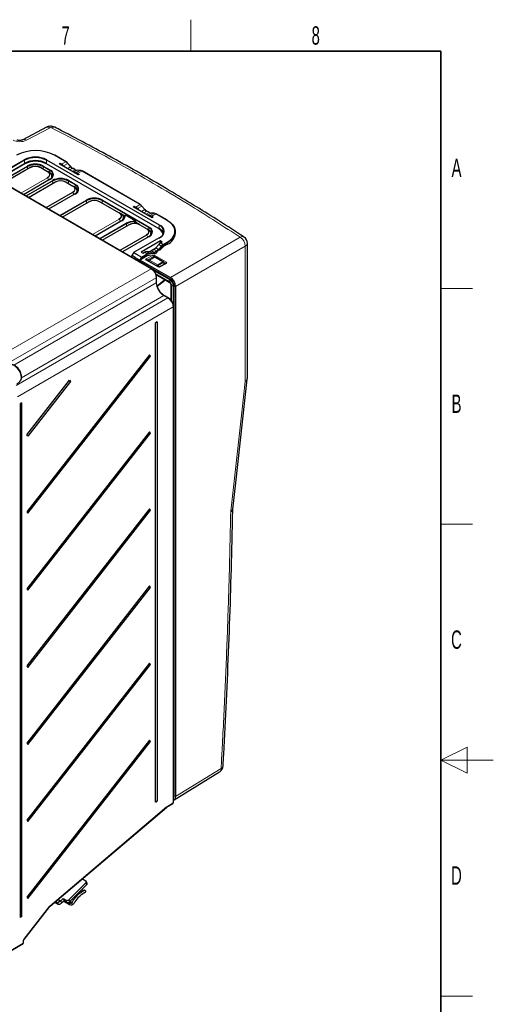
# Paper-space layout 'Blatt2' of a CAD drawing. Header units: millimetres. Extents: x 5 to 418, y 2 to 292.
# Tile 77 of 77: x 328 to 418, y 101 to 288. Entities that reach past the tile are written whole.
import ezdxf

# ---------------------------------------------------------------- set-up
doc = ezdxf.new("R2010")
doc.units = ezdxf.units.MM
doc.layers.add('SLD-0', color=7, linetype='Continuous')
doc.styles.add('SLDTEXTSTYLE0', font='TXT', dxfattribs={"width": 0.605})

psp = doc.layouts.new('Blatt2')

# ---------------------------------------------------------------- linework, layer by layer
at = {"color": 7, "linetype": 'Continuous', "lineweight": 18}
for p, q in [((352.67, 240.99), (299.53, 271.67)), ((333.38, 267.89), (328.89, 265.5)), ((323.3, 258.08), (328.53, 261.1)), ((323.57, 258.96), (328.46, 261.79)), ((328.52, 261.69), (323.62, 258.87)), ((328.53, 261.1), (328.52, 261.69)), ((332.72, 261.1), (332.73, 261.69)), ((332.72, 261.1), (354.21, 248.69)), ((354.22, 249.28), (332.73, 261.69)), ((332.78, 261.79), (354.28, 249.38)), ((336.4, 261.39), (334.24, 262.63)), ((335.6, 260.93), (336.4, 261.39)), ((335.96, 260.63), (336.76, 261.09)), ((337.32, 260.46), (336.76, 261.09)), ((328.59, 261), (323.36, 257.98)), ((323.93, 257.65), (329.02, 260.59)), ((329.08, 260.49), (324.04, 257.59)), ((329.56, 260.28), (324.47, 257.34)), ((329.08, 260.03), (329.08, 260.49)), ((332.88, 259.54), (331.6, 260.28)), ((332.08, 260.03), (332.09, 260.49)), ((333.36, 259.76), (332.09, 260.49)), ((332.14, 260.59), (333.42, 259.85)), ((354.16, 248.59), (332.66, 261)), ((333.35, 259.29), (333.36, 259.76)), ((333.35, 259.25), (333.35, 259.29)), ((336.68, 260.08), (337.32, 260.46)), ((337.12, 259.83), (337.68, 260.16)), ((337.59, 259.56), (338.16, 259.88)), ((338.16, 259.88), (337.68, 260.16)), ((337.87, 259.4), (338.52, 259.77)), ((338.29, 259.29), (339.09, 259.75)), ((339.09, 259.75), (338.52, 259.77)), ((338.65, 259.17), (339.45, 259.63)), ((350.54, 253.23), (339.45, 259.63)), ((327.79, 255.42), (332.88, 258.36)), ((332.92, 258.32), (327.84, 255.39)), ((333.42, 258.05), (328.33, 255.11)), ((328.74, 254.87), (333.83, 257.81)), ((333.88, 257.72), (328.85, 254.81)), ((334.37, 257.5), (329.28, 254.56)), ((333.15, 257.92), (332.92, 258.32)), ((333.89, 257.25), (333.88, 257.72)), ((337.69, 256.77), (336.41, 257.5)), ((336.89, 257.25), (336.9, 257.72)), ((338.17, 256.98), (336.9, 257.72)), ((336.95, 257.81), (338.23, 257.08)), ((332.6, 252.65), (337.69, 255.59)), ((337.73, 255.54), (332.65, 252.61)), ((337.96, 255.14), (337.73, 255.54)), ((338.16, 256.52), (338.17, 256.98)), ((338.16, 256.48), (338.16, 256.52)), ((338.23, 255.27), (333.14, 252.34)), ((335.2, 251.14), (340.29, 254.08)), ((340.35, 253.98), (335.31, 251.08)), ((340.83, 253.77), (335.74, 250.83)), ((340.35, 253.52), (340.35, 253.98)), ((346.55, 251.65), (342.88, 253.77)), ((343.35, 253.52), (343.36, 253.98)), ((352.27, 248.84), (343.36, 253.98)), ((343.42, 254.08), (352.32, 248.94)), ((349.74, 252.77), (350.54, 253.23)), ((350.1, 252.47), (350.9, 252.93)), ((350.82, 251.92), (351.47, 252.29)), ((351.47, 252.29), (350.9, 252.93)), ((351.26, 251.67), (351.83, 251.99)), ((351.74, 251.39), (352.3, 251.72)), ((352.3, 251.72), (351.83, 251.99)), ((341.46, 247.53), (346.55, 250.47)), ((346.59, 250.42), (341.52, 247.5)), ((342.01, 247.21), (346.84, 250)), ((347.09, 250.15), (342.06, 247.25)), ((346.84, 250), (346.59, 250.42)), ((349.61, 250.16), (347.94, 251.12)), ((352.01, 251.23), (352.66, 251.6)), ((352.43, 251.12), (353.23, 251.58)), ((353.23, 251.58), (352.66, 251.6)), ((352.79, 251.01), (353.59, 251.47)), ((355.74, 250.22), (353.59, 251.47)), ((342.89, 246.77), (347.93, 249.67)), ((347.98, 249.58), (342.95, 246.67)), ((348.47, 249.36), (343.38, 246.42)), ((347.99, 249.11), (347.98, 249.58)), ((351.79, 248.63), (350.51, 249.36)), ((352.26, 248.38), (352.27, 248.84)), ((352.26, 248.34), (352.26, 248.38)), ((354.21, 248.69), (354.22, 249.28)), ((342.06, 247.25), (342.89, 246.77)), ((346.7, 244.51), (351.79, 247.45)), ((351.83, 247.4), (346.75, 244.47)), ((352.32, 247.13), (347.23, 244.2)), ((354.28, 246.89), (349.38, 244.06)), ((352.06, 247.01), (351.83, 247.4)), ((355, 245.62), (355.74, 246.04)), ((356.36, 239.34), (369.66, 247.02)), ((351.8, 244.27), (352.31, 243.97)), ((352.37, 244.29), (352.88, 244)), ((353.35, 244.77), (352.52, 244.31)), ((352.73, 244.4), (353.24, 244.11)), ((353.21, 244.68), (353.72, 244.39)), ((353.24, 244.11), (353.72, 244.39)), ((353.77, 244.29), (353.3, 244.01)), ((353.57, 244.98), (354.07, 244.68)), ((354.07, 244.68), (354.64, 245.32)), ((354.13, 245.62), (354.64, 245.32)), ((354.72, 245.24), (354.15, 244.61)), ((354.47, 245.9), (354.47, 245.93)), ((354.49, 245.91), (355, 245.62)), ((355.8, 245.95), (355.06, 245.52)), ((355.8, 245.65), (355.8, 245.95)), ((370.65, 245.31), (357.35, 237.63)), ((370.65, 219.51), (370.65, 245.31)), ((348.93, 243.22), (348.98, 243.25)), ((349.34, 244.02), (349.04, 243.51)), ((350.8, 243.17), (349.34, 244.02)), ((349.38, 244.06), (350.84, 243.22)), ((350.01, 242.69), (356.36, 239.02)), ((350.51, 242.66), (350.8, 243.17)), ((350.9, 243.12), (350.64, 242.68)), ((350.84, 243.22), (351.95, 243.86)), ((352.01, 243.76), (350.9, 243.12)), ((351.44, 244.16), (351.95, 243.86)), ((351.75, 242.87), (352.94, 243.53)), ((353.96, 241.34), (351.75, 242.61)), ((353.08, 243.28), (351.89, 242.62)), ((351.89, 242.62), (351.89, 242.6)), ((352.07, 242.49), (352.1, 242.51)), ((352.31, 243.97), (352.88, 244)), ((352.91, 243.89), (352.34, 243.87)), ((353.4, 243.18), (352.4, 242.62)), ((352.4, 242.62), (353.94, 241.73)), ((353.08, 243.06), (353.08, 243.28)), ((353.37, 243.21), (353.25, 243.28)), ((353.25, 243.28), (353.25, 243.16)), ((353.4, 243.53), (355.6, 242.25)), ((354.91, 242.31), (353.4, 243.18)), ((353.94, 241.73), (354.91, 242.31)), ((322.93, 223.83), (352.67, 240.99)), ((356.31, 238.92), (352.98, 240.84)), ((353.22, 240.6), (356.22, 238.87)), ((355.01, 242.2), (354.04, 241.62)), ((354.04, 241.62), (354.21, 241.32)), ((355.6, 242), (354.41, 241.33)), ((354.92, 241.68), (355.21, 241.86)), ((355.21, 241.86), (355.01, 242.2)), ((355.46, 242.01), (355.1, 242.21)), ((355.22, 241.85), (355.21, 241.86)), ((355.46, 241.98), (355.46, 242.01)), ((353.66, 239.28), (324.69, 222.57)), ((356.08, 238.63), (353.53, 240.1)), ((353.6, 239.96), (356.08, 238.53)), ((353.66, 238.33), (353.66, 239.28)), ((353.84, 237.71), (355.25, 238.85)), ((355.25, 238.85), (355.25, 238.94)), ((356.31, 238.92), (356.22, 238.87)), ((326.45, 222.62), (353.66, 238.33)), ((356.5, 237.79), (356.5, 234.94)), ((356.59, 234.82), (356.59, 237.75)), ((356.96, 237.8), (356.87, 237.75)), ((356.87, 237.75), (356.87, 234.18)), ((356.96, 140.46), (356.96, 237.8)), ((357.07, 237.8), (357.07, 140.46)), ((326.93, 218.69), (355.89, 235.42)), ((355.08, 235.89), (327.92, 220.21)), ((355.89, 235.42), (355.08, 235.89)), ((356.88, 233.7), (327.15, 216.53)), ((356.88, 139.1), (356.88, 233.7)), ((367.87, 194.6), (367.88, 194.74)), ((357.35, 140.31), (366.03, 145.68)), ((355.66, 138.35), (356.88, 139.1)), ((356.96, 140.46), (356.93, 140.45)), ((333.39, 119.46), (355.61, 138.32)), ((340.35, 123.46), (340.21, 123.83)), ((335.17, 120.36), (334.81, 119.9)), ((334.96, 120.67), (335.43, 120.4)), ((335.43, 120.4), (335.57, 120.02)), ((336.62, 120.17), (336.47, 120.55)), ((337.02, 120.65), (337.16, 120.28)), ((328.41, 113.12), (333.31, 119.38)), ((334.31, 120.19), (334.81, 119.9)), ((328.27, 112.35), (328.27, 112.75)), ((324.93, 110.36), (328.27, 112.35))]:
    psp.add_line(p, q, dxfattribs=at)
at = {"color": 7, "linetype": 'Continuous', "lineweight": 25}
for p, q in [((352.77, 241), (299.63, 271.68)), ((332.71, 267.97), (328.21, 265.58)), ((336.44, 261.39), (334.28, 262.64)), ((335.1, 261), (335.29, 261.11)), ((335.29, 261.11), (335.6, 260.93)), ((335.29, 260.89), (335.29, 261.11)), ((337.36, 260.47), (336.79, 261.1)), ((324.44, 257.35), (329.52, 260.28)), ((331.64, 260.28), (332.92, 259.55)), ((333.16, 259.4), (332.92, 259.55)), ((333.35, 259.29), (333.17, 259.4)), ((338.76, 258.88), (335.1, 261)), ((335.96, 260.63), (336.21, 260.35)), ((338.2, 259.89), (337.72, 260.16)), ((338.04, 259.3), (338.29, 259.29)), ((339.11, 259.75), (338.54, 259.78)), ((350.58, 253.23), (339.49, 259.64)), ((333.38, 258.05), (328.3, 255.12)), ((329.25, 254.58), (334.33, 257.51)), ((332.98, 258.46), (332.84, 258.36)), ((333.73, 258.44), (333.73, 258.62)), ((336.45, 257.51), (337.73, 256.77)), ((338.65, 259.17), (338.96, 258.99)), ((338.96, 258.99), (338.76, 258.88)), ((337.78, 255.69), (337.65, 255.59)), ((337.97, 256.63), (337.73, 256.77)), ((338.16, 256.52), (337.97, 256.63)), ((338.54, 255.67), (338.54, 255.84)), ((338.19, 255.28), (333.11, 252.35)), ((335.72, 250.85), (340.79, 253.77)), ((342.92, 253.77), (346.59, 251.65)), ((349.24, 252.83), (349.43, 252.94)), ((352.91, 250.72), (349.24, 252.83)), ((349.43, 252.94), (349.74, 252.77)), ((349.43, 252.72), (349.43, 252.94)), ((350.1, 252.47), (350.35, 252.19)), ((351.5, 252.3), (350.93, 252.94)), ((352.34, 251.72), (351.87, 252)), ((347.05, 250.16), (341.98, 247.23)), ((346.65, 250.57), (346.51, 250.47)), ((346.84, 251.51), (346.59, 251.65)), ((347.66, 251.03), (346.84, 251.51)), ((347.38, 250.87), (347.61, 250.74)), ((347.41, 250.55), (347.41, 250.72)), ((347.66, 251.01), (347.66, 250.92)), ((349.65, 250.17), (347.98, 251.13)), ((349.75, 249.59), (349.73, 250.05)), ((350.54, 249.37), (349.74, 249.84)), ((352.18, 251.13), (352.43, 251.12)), ((353.26, 251.59), (352.69, 251.61)), ((352.79, 251.01), (353.1, 250.83)), ((353.1, 250.83), (352.91, 250.72)), ((355.78, 250.23), (353.63, 251.47)), ((343.35, 246.44), (348.43, 249.37)), ((350.55, 249.37), (351.83, 248.63)), ((352.07, 248.49), (351.83, 248.63)), ((352.26, 248.38), (352.07, 248.49)), ((357.32, 247.77), (357.32, 248.07)), ((342.89, 246.77), (342.89, 246.7)), ((352.28, 247.14), (347.21, 244.21)), ((354.24, 246.89), (349.34, 244.06)), ((354.46, 246.29), (350.8, 244.17)), ((351.88, 247.55), (351.75, 247.45)), ((352.64, 247.53), (352.64, 247.7)), ((352.73, 247.62), (352.64, 247.67)), ((354.8, 246.09), (354.46, 246.29)), ((354.47, 245.93), (354.46, 246.29)), ((354.49, 245.91), (354.8, 246.09)), ((350.8, 244.17), (351.13, 243.98)), ((351.8, 244.27), (352.37, 244.29)), ((353.48, 244.88), (352.42, 244.29)), ((352.73, 244.4), (353.21, 244.68)), ((353.57, 244.98), (354.13, 245.62)), ((354.77, 244.97), (354.31, 244.45)), ((354.47, 245.93), (354.49, 245.92)), ((355.8, 245.65), (355.13, 245.27)), ((371.05, 220.04), (371.05, 245.87)), ((348.98, 243.25), (348.98, 243.45)), ((349.31, 244.04), (349, 243.5)), ((349.66, 243.15), (349.04, 243.51)), ((349.66, 243.15), (350.51, 242.66)), ((349.66, 242.8), (349.66, 243.15)), ((350.01, 242.69), (350.01, 242.91)), ((350.61, 242.66), (356.36, 239.34)), ((351.94, 243.43), (350.64, 242.68)), ((351.13, 243.98), (351.44, 244.16)), ((354.06, 241.35), (351.85, 242.62)), ((352.1, 242.51), (352.3, 242.63)), ((352.7, 243.56), (352.3, 243.54)), ((352.3, 242.63), (353.31, 243.19)), ((355.01, 242.32), (353.5, 243.19)), ((355.5, 242.01), (354.31, 241.34)), ((355.28, 241.9), (355.08, 242.24)), ((355.29, 241.89), (355.28, 241.9)), ((353.62, 239.88), (356.12, 238.44)), ((353.72, 238.42), (353.72, 239.36)), ((353.85, 237.66), (355.23, 238.78)), ((356.44, 237.87), (356.44, 235.02)), ((357.35, 237.63), (357.35, 140.31)), ((355.98, 235.43), (355.17, 235.89)), ((356.93, 139.18), (356.93, 233.78)), ((353.86, 230.88), (353.49, 230.66)), ((353.49, 139.21), (353.49, 230.66)), ((353.86, 230.88), (353.86, 139.43)), ((352.4, 224.57), (328.94, 194.62)), ((329.12, 194.36), (352.58, 224.31)), ((352.58, 224.31), (352.4, 224.57)), ((371.03, 219.94), (371.03, 220.04)), ((327.06, 219), (327.6, 219.48)), ((327.6, 219.48), (327.65, 219.54)), ((328.94, 209.31), (337.1, 219.73)), ((337.28, 219.47), (329.12, 209.05)), ((337.1, 219.73), (337.28, 219.47)), ((328.03, 215.42), (327.66, 215.2)), ((327.66, 215.2), (327.66, 117.22)), ((328.03, 117.44), (328.03, 215.42)), ((352.4, 209.87), (328.94, 179.92)), ((329.12, 209.05), (328.94, 209.31)), ((329.12, 179.66), (352.58, 209.62)), ((352.58, 209.62), (352.4, 209.87)), ((352.4, 195.18), (328.94, 165.22)), ((328.94, 194.62), (329.12, 194.36)), ((329.12, 164.96), (352.58, 194.92)), ((352.58, 194.92), (352.4, 195.18)), ((368.27, 195.13), (368.27, 195.14)), ((352.4, 180.48), (328.94, 150.52)), ((352.58, 180.22), (352.4, 180.48)), ((328.94, 179.92), (329.12, 179.66)), ((329.12, 150.26), (352.58, 180.22)), ((352.4, 165.78), (328.94, 135.83)), ((329.12, 135.57), (352.58, 165.52)), ((352.58, 165.52), (352.4, 165.78)), ((328.94, 165.22), (329.12, 164.96)), ((352.4, 151.08), (328.94, 121.13)), ((328.94, 150.52), (329.12, 150.26)), ((329.12, 120.87), (352.58, 150.82)), ((352.58, 150.82), (352.4, 151.08)), ((357.07, 139.67), (365.76, 145.05)), ((353.86, 139.43), (353.49, 139.21)), ((355.63, 138.26), (356.84, 139.01)), ((333.38, 119.39), (355.6, 138.24)), ((328.94, 135.83), (329.12, 135.57)), ((339.55, 124.63), (340.19, 124.26)), ((340.44, 123.76), (340.3, 124.14)), ((340.21, 123.83), (337.02, 120.65)), ((340.35, 123.46), (337.16, 120.28)), ((339.71, 122.3), (339.95, 122.54)), ((340.24, 122.26), (339.95, 122.54)), ((340.24, 122.26), (340, 122.02)), ((328.94, 121.13), (329.12, 120.87)), ((334.5, 120.34), (334.81, 119.9)), ((334.93, 120.71), (335.17, 120.36)), ((335.43, 120.4), (335.9, 120.88)), ((335.57, 120.02), (336.05, 120.5)), ((335.9, 120.88), (336.47, 120.55)), ((335.9, 120.88), (336.05, 120.5)), ((336.05, 120.5), (336.62, 120.17)), ((337.43, 120.02), (337.67, 120.26)), ((339.94, 121.97), (340, 122.02)), ((328.42, 113.07), (333.32, 119.34)), ((334.29, 120.17), (334.91, 119.81)), ((337.71, 119.74), (337.43, 120.02)), ((337.71, 119.74), (337.96, 119.98)), ((328.03, 117.44), (327.66, 117.22)), ((328.32, 112.43), (328.32, 112.83)), ((324.93, 110.29), (328.23, 112.26))]:
    psp.add_line(p, q, dxfattribs=at)
at = {"color": 7, "linetype": 'Continuous', "lineweight": 18, "flags": 128}
for points in [[(336.76, 261.09), (336.77, 261.1), (336.78, 261.1), (336.78, 261.1), (336.79, 261.1), (336.79, 261.1)], [(333.36, 258.02), (333.39, 258.05), (333.57, 258.24), (333.67, 258.44), (333.71, 258.65), (333.67, 258.86), (333.57, 259.06), (333.39, 259.24), (333.16, 259.4)], [(337.32, 260.46), (337.34, 260.46), (337.34, 260.47), (337.35, 260.47), (337.36, 260.47), (337.36, 260.47)], [(338.17, 255.25), (338.2, 255.28), (338.37, 255.46), (338.48, 255.66), (338.52, 255.87), (338.48, 256.08), (338.37, 256.28), (338.2, 256.47), (337.97, 256.63)], [(350.9, 252.93), (350.91, 252.93), (350.92, 252.94), (350.93, 252.94), (350.93, 252.94), (350.93, 252.94)], [(351.47, 252.29), (351.48, 252.3), (351.49, 252.3), (351.49, 252.3), (351.5, 252.3), (351.5, 252.3)], [(352.27, 247.11), (352.3, 247.14), (352.47, 247.32), (352.58, 247.52), (352.62, 247.73), (352.58, 247.94), (352.47, 248.14), (352.3, 248.33), (352.07, 248.49)], [(350.8, 243.17), (350.81, 243.17), (350.83, 243.16), (350.84, 243.15), (350.85, 243.14), (350.87, 243.14), (350.88, 243.13), (350.89, 243.12), (350.9, 243.12)], [(353.81, 241.49), (353.82, 241.49), (353.84, 241.51), (353.88, 241.53), (353.91, 241.55), (353.94, 241.57), (353.98, 241.59), (354.01, 241.6), (354.04, 241.62)], [(355.01, 242.2), (355.04, 242.22), (355.06, 242.23), (355.07, 242.24), (355.08, 242.24), (355.08, 242.24)], [(355.21, 241.86), (355.24, 241.87), (355.26, 241.88), (355.27, 241.89), (355.28, 241.9), (355.28, 241.9)], [(327.65, 219.54), (327.81, 219.83), (327.87, 220.22), (327.83, 220.67), (327.68, 221.15), (327.44, 221.61), (327.14, 222.03), (326.78, 222.36), (326.41, 222.59), (326.05, 222.68), (325.77, 222.65)], [(367.88, 194.74), (368.59, 201.04), (369.29, 207.33), (370, 213.63), (370.65, 219.51)], [(333.31, 119.38), (333.32, 119.36), (333.32, 119.35), (333.32, 119.34), (333.32, 119.34)], [(328.41, 113.12), (328.42, 113.1), (328.42, 113.08), (328.42, 113.07), (328.42, 113.07)]]:
    psp.add_lwpolyline(points, dxfattribs=at)
at = {"color": 7, "linetype": 'Continuous', "lineweight": 25, "flags": 128}
for points in [[(333.18, 259.37), (333.41, 259.2), (333.59, 259.02), (333.69, 258.81), (333.73, 258.6), (333.69, 258.39), (333.59, 258.19), (333.56, 258.15)], [(337.36, 260.47), (337.36, 260.46), (337.36, 260.46), (337.36, 260.45), (337.36, 260.44)], [(333.87, 258.49), (333.82, 258.57), (333.72, 258.69)], [(333.72, 258.29), (333.73, 258.43), (333.73, 258.44)], [(337.99, 256.59), (338.22, 256.43), (338.4, 256.24), (338.5, 256.04), (338.54, 255.83), (338.5, 255.61), (338.4, 255.41), (338.37, 255.38)], [(338.68, 255.72), (338.63, 255.8), (338.53, 255.91)], [(338.53, 255.52), (338.54, 255.65), (338.54, 255.67)], [(351.5, 252.3), (351.5, 252.3), (351.5, 252.3), (351.5, 252.29), (351.5, 252.28)], [(347.4, 250.4), (347.41, 250.53), (347.41, 250.55)], [(355.74, 246.04), (356.31, 246.44), (356.76, 246.89), (357.07, 247.37), (357.22, 247.88), (357.22, 248.39), (357.07, 248.9), (356.76, 249.38), (356.31, 249.83), (355.74, 250.22)], [(355.8, 250.19), (356.38, 249.79), (356.83, 249.34), (357.14, 248.85), (357.3, 248.33), (357.3, 247.81), (357.14, 247.29), (356.83, 246.8), (356.38, 246.35), (355.8, 245.95)], [(352.09, 248.45), (352.32, 248.29), (352.5, 248.1), (352.6, 247.9), (352.64, 247.69), (352.6, 247.48), (352.5, 247.27), (352.47, 247.24)], [(352.78, 247.58), (352.73, 247.66), (352.63, 247.77)], [(352.63, 247.39), (352.64, 247.51), (352.64, 247.53)], [(348.98, 243.25), (348.98, 243.24), (348.98, 243.23), (348.97, 243.22), (348.96, 243.21), (348.96, 243.21), (348.95, 243.21), (348.94, 243.21)], [(352.1, 242.51), (352.07, 242.5), (352.07, 242.49)], [(368.27, 195.15), (368.83, 200.18), (371.04, 219.94)], [(335.17, 120.36), (335.2, 120.34), (335.22, 120.32), (335.25, 120.32), (335.28, 120.32), (335.32, 120.33), (335.35, 120.34), (335.39, 120.37), (335.43, 120.4)], [(335.98, 120.43), (336.05, 120.37), (336.41, 120.1), (336.75, 119.89), (337.07, 119.74), (337.34, 119.66), (337.56, 119.66), (337.71, 119.74)], [(336.36, 120.32), (336.64, 120.14), (336.9, 120.02), (337.12, 119.96), (337.3, 119.96), (337.43, 120.02)], [(334.81, 119.9), (334.87, 119.83), (334.95, 119.79), (335.04, 119.77), (335.14, 119.77), (335.24, 119.8), (335.35, 119.85), (335.46, 119.93), (335.57, 120.02)]]:
    psp.add_lwpolyline(points, dxfattribs=at)
at = {"color": 7, "linetype": 'Continuous', "lineweight": 18}
for centre, radius, start, end in [((332.97, 267.34), 0.686, 53.2864, 112.6819), ((334.04, 267.4), 0.629, 68.727, 128.5046), ((328.48, 264.95), 0.685, 53.2577, 113.0143), ((328.4, 261.69), 0.123, 3.2297, 57.3477), ((328.65, 261.11), 0.123, 183.2297, 237.3477), ((332.59, 261.11), 0.123, 302.6523, 356.7703), ((332.85, 261.69), 0.123, 122.6523, 176.7703), ((328.95, 260.48), 0.123, 3.2297, 57.3477), ((329.53, 260.24), 0.0402, 54.3818, 114.314), ((331.63, 260.24), 0.0402, 65.686, 125.6182), ((332.21, 260.48), 0.123, 122.6523, 176.7703), ((332.9, 259.51), 0.0402, 65.686, 125.6182), ((332.65, 258.95), 0.632, 290.7834, 69.2166), ((333.48, 259.75), 0.123, 122.6523, 176.7703), ((333.07, 258.95), 0.965, 290.7834, 69.2166), ((337.71, 260.13), 0.0402, 65.6929, 125.6176), ((338.54, 259.73), 0.0496, 88.0594, 120.7437), ((339.47, 259.6), 0.0402, 65.6929, 125.6176), ((332.82, 258.26), 0.115, 28.8556, 58.0453), ((332.64, 258.97), 0.704, 292.7612, 6.2687), ((333.39, 258.02), 0.0395, 53.7667, 114.9229), ((333.76, 257.71), 0.123, 3.2297, 57.3477), ((334.34, 257.47), 0.0402, 54.3818, 114.314), ((336.44, 257.47), 0.0402, 65.686, 125.6182), ((337.02, 257.71), 0.123, 122.6523, 176.7703), ((337.46, 256.18), 0.632, 290.7834, 69.2166), ((337.71, 256.73), 0.0402, 65.686, 125.6182), ((337.62, 255.49), 0.115, 28.8556, 58.0453), ((337.45, 256.19), 0.704, 292.7612, 6.2687), ((338.29, 256.97), 0.123, 122.6523, 176.7703), ((337.88, 256.18), 0.965, 290.7834, 69.2166), ((338.2, 255.24), 0.0395, 53.7667, 114.9229), ((340.22, 253.98), 0.123, 3.2297, 57.3477), ((340.81, 253.74), 0.0402, 54.3818, 114.314), ((342.9, 253.74), 0.0402, 65.686, 125.6182), ((343.48, 253.98), 0.123, 122.6523, 176.7703), ((351.85, 251.96), 0.0402, 65.6929, 125.6176), ((346.33, 251.06), 0.632, 290.7834, 69.2166), ((346.58, 251.61), 0.0402, 65.686, 125.6182), ((346.49, 250.37), 0.115, 28.8556, 58.0453), ((346.32, 251.07), 0.704, 292.7612, 6.2687), ((346.55, 250.75), 0.809, 290.7834, 69.2166), ((347.07, 250.12), 0.0384, 52.8179, 115.8716), ((347.73, 251), 0.0748, 85.5421, 172.5109), ((347.97, 251.09), 0.0395, 65.0771, 126.2333), ((355.06, 249.94), 5.54, 178.8494, 179.9912), ((349.63, 250.13), 0.0396, 65.3808, 126.2056), ((352.69, 251.56), 0.0496, 88.0594, 120.7437), ((353.61, 251.43), 0.0402, 65.6929, 125.6176), ((347.86, 249.57), 0.123, 3.2297, 57.3477), ((348.44, 249.33), 0.0402, 54.3818, 114.314), ((350.54, 249.33), 0.0402, 65.686, 125.6182), ((351.56, 248.04), 0.632, 290.7834, 69.2166), ((351.81, 248.59), 0.0402, 65.686, 125.6182), ((351.55, 248.05), 0.704, 292.7612, 6.2687), ((352.39, 248.83), 0.123, 122.6523, 176.7703), ((351.98, 248.04), 0.965, 290.7834, 69.2166), ((354.09, 248.7), 0.123, 302.6523, 356.7703), ((354.35, 249.28), 0.123, 122.6523, 176.7703), ((353.81, 248.13), 1.33, 290.7834, 69.2166), ((351.72, 247.35), 0.115, 28.8556, 58.0453), ((352.3, 247.1), 0.0395, 53.7667, 114.9229), ((354.26, 246.86), 0.0395, 53.7667, 114.9229), ((355.67, 245.94), 0.123, 2.6055, 57.3945), ((370.05, 246.41), 0.731, 60.3361, 122.2337), ((368.57, 245.25), 2.09, 1.7215, 58.2785), ((353.65, 244.28), 0.123, 2.6055, 57.3945), ((353.96, 244.48), 0.234, 32.0328, 59.7143), ((354.52, 245.12), 0.234, 32.0328, 59.7143), ((354.94, 245.51), 0.123, 2.6055, 57.3945), ((370.38, 245.92), 0.667, 294.0775, 355.9484), ((349.8, 244.8), 0.904, 237.5695, 239.7131), ((349.36, 244.03), 0.0395, 53.7667, 114.9229), ((349.44, 243.96), 0.115, 121.9547, 151.1444), ((350.9, 243.12), 0.115, 121.9547, 151.1444), ((350.78, 243.11), 0.123, 2.6055, 57.3945), ((351.59, 242.61), 0.303, 1.5835, 57.2669), ((351.81, 242.53), 0.099, 65.3602, 124.6041), ((351.89, 243.75), 0.123, 2.6055, 57.3945), ((352.4, 242.48), 0.18, 125.0418, 207.449), ((352.56, 242.35), 0.311, 122.8113, 173.6121), ((352.34, 242.54), 0.0976, 53.2571, 114.0854), ((352.26, 243.9), 0.0915, 339.9751, 54.3796), ((352.83, 243.92), 0.0915, 339.9751, 54.3796), ((352.78, 243.28), 0.303, 1.5835, 57.2669), ((353.17, 244.01), 0.123, 2.6055, 57.3945), ((353.56, 243.27), 0.307, 121.9772, 177.4454), ((353.35, 243.1), 0.0976, 53.2571, 114.0854), ((353.46, 243.09), 0.101, 65.6929, 125.6176), ((354.97, 242.23), 0.101, 65.6929, 125.6176), ((354.76, 242.06), 0.287, 29.4707, 58.9659), ((352.73, 240.91), 0.099, 65.3693, 124.5839), ((354.11, 241.46), 0.311, 122.8113, 173.6121), ((353.79, 241.48), 0.287, 29.4707, 58.9659), ((354.02, 241.26), 0.099, 65.3811, 124.6024), ((354.35, 241.25), 0.101, 54.6343, 113.9469), ((355.76, 241.99), 0.307, 121.9772, 177.4454), ((355.54, 241.91), 0.101, 54.6371, 113.9125), ((353.62, 239.37), 0.099, 295.3892, 354.6233), ((355.18, 238.83), 0.0759, 315.6043, 17.1404), ((355.2, 238.95), 0.116, 298.0356, 335.7766), ((356.39, 238.61), 0.308, 122.9181, 177.3706), ((356.24, 239.02), 0.123, 302.9181, 357.3706), ((353.62, 238.42), 0.0994, 295.446, 353.9564), ((356.17, 238.52), 0.096, 172.796, 236.0543), ((356.54, 237.88), 0.0962, 184.5016, 247.1535), ((356.73, 238.02), 0.308, 242.6336, 297.0778), ((357.01, 237.69), 0.123, 62.6336, 117.0778), ((355.13, 235.8), 0.0991, 65.5239, 124.5903), ((355.94, 235.34), 0.099, 65.3754, 124.6028), ((356.83, 233.79), 0.099, 295.4181, 354.6326), ((365.35, 145.6), 0.692, 307.033, 6.4015), ((365.8, 146.26), 0.629, 291.386, 350.3722), ((356.78, 139.09), 0.0988, 307.0444, 6.3937), ((356.83, 139.19), 0.099, 295.4169, 354.6473), ((357.01, 140.35), 0.123, 62.6336, 117.0778), ((355.54, 138.29), 0.0714, 317.4862, 19.765), ((355.57, 138.34), 0.0988, 306.9151, 6.4047), ((333.32, 119.44), 0.0714, 317.4862, 19.765), ((328.22, 112.84), 0.0993, 295.4684, 354.0417), ((328.17, 112.34), 0.101, 306.0972, 5.3591), ((328.22, 112.44), 0.099, 295.4169, 354.6473)]:
    psp.add_arc(centre, radius, start, end, dxfattribs=at)
at = {"color": 7, "linetype": 'Continuous', "lineweight": 25}
for centre, radius, start, end in [((330.62, 255.68), 7.84, 62.4805, 117.5195), ((330.62, 257.62), 4.69, 62.6097, 117.3903), ((330.62, 257.63), 4.57, 62.6097, 117.3903), ((330.62, 257.06), 4.55, 62.6097, 117.3903), ((330.62, 257.07), 4.43, 62.6097, 117.3903), ((334.27, 262.6), 0.0402, 65.6929, 125.6176), ((336.42, 261.36), 0.0402, 65.6929, 125.6176), ((335.63, 260.11), 1.5, 41.2195, 59.1721), ((335.74, 260.16), 1.4, 41.2195, 59.1721), ((330.58, 257.57), 3.4, 62.6097, 117.3903), ((330.58, 257.58), 3.27, 62.6097, 117.3903), ((330.58, 258.23), 2.31, 62.6097, 117.3903), ((330.58, 258.3), 2.22, 62.6097, 117.3903), ((332.57, 258.82), 0.805, 16.3206, 64.6402), ((333.14, 259.37), 0.0397, 355.4528, 54.5747), ((332.85, 258.25), 1.16, 19.8876, 64.2864), ((333.03, 258.89), 0.93, 290.7834, 69.2166), ((338.45, 261.44), 1.5, 221.2195, 239.1721), ((338.56, 261.5), 1.6, 221.2195, 239.1721), ((338.18, 259.85), 0.0402, 65.6929, 125.6176), ((338.57, 260.56), 0.792, 238.4341, 265.9433), ((339.03, 258.96), 0.792, 58.4341, 85.9433), ((339.11, 259.7), 0.0496, 88.0594, 120.7437), ((333.4, 258.02), 0.0396, 125.3585, 184.6077), ((335.39, 254.8), 3.4, 62.6097, 117.3903), ((335.39, 254.81), 3.27, 62.6097, 117.3903), ((335.39, 255.45), 2.31, 62.6097, 117.3903), ((335.39, 255.53), 2.22, 62.6097, 117.3903), ((337.38, 256.04), 0.805, 16.3206, 64.6402), ((337.95, 256.6), 0.0397, 355.4528, 54.5747), ((337.66, 255.47), 1.16, 19.8876, 64.2864), ((337.84, 256.11), 0.93, 290.7834, 69.2166), ((338.21, 255.25), 0.0396, 125.3585, 184.6077), ((341.85, 251.07), 3.4, 62.6097, 117.3903), ((341.85, 251.08), 3.27, 62.6097, 117.3903), ((341.85, 251.72), 2.31, 62.6097, 117.3903), ((341.85, 251.8), 2.22, 62.6097, 117.3903), ((349.77, 251.94), 1.5, 41.2195, 59.1721), ((350.56, 253.19), 0.0402, 65.6929, 125.6176), ((349.88, 252), 1.4, 41.2195, 59.1721), ((352.59, 253.28), 1.5, 221.2195, 239.1721), ((352.7, 253.33), 1.6, 221.2195, 239.1721), ((352.32, 251.69), 0.0402, 65.6929, 125.6176), ((352.72, 252.39), 0.792, 238.4341, 265.9433), ((346.25, 250.92), 0.805, 16.3206, 64.6402), ((346.6, 251.09), 1.06, 294.1735, 355.582), ((346.64, 251.16), 1.1, 294.1735, 355.582), ((346.68, 250.72), 0.724, 319.9448, 359.8473), ((349.43, 246.85), 3.2, 88.3877, 117.9976), ((349.43, 246.85), 3.09, 88.3877, 117.9976), ((353.25, 251.54), 0.0496, 88.0594, 120.7437), ((353.17, 250.79), 0.792, 58.4341, 85.9433), ((355.76, 250.19), 0.0402, 65.6929, 125.6176), ((349.49, 247.31), 2.31, 62.6097, 117.3903), ((349.49, 247.39), 2.22, 62.6097, 117.3903), ((351.48, 247.9), 0.805, 16.3206, 64.6402), ((352.05, 248.46), 0.0397, 355.4528, 54.5747), ((351.76, 247.33), 1.16, 19.8876, 64.2864), ((351.94, 247.97), 0.93, 290.7834, 69.2166), ((353.51, 247.21), 1.53, 15.0293, 64.7657), ((353.52, 247.24), 1.61, 18.7336, 64.402), ((353.76, 248.07), 1.3, 290.7834, 69.2166), ((352.31, 247.11), 0.0396, 125.3585, 184.6077), ((354.72, 248.03), 2.61, 294.3332, 354.3466), ((369.65, 245.87), 1.4, 0, 56.6768), ((352.95, 245.67), 1.5, 300.8279, 318.7805), ((352.95, 245.66), 1.6, 300.8279, 318.7805), ((355.77, 244.33), 1.5, 120.8279, 138.7805), ((355.77, 244.32), 1.4, 120.8279, 138.7805), ((355.89, 243.98), 1.5, 120.8279, 138.7805), ((349.38, 243.99), 0.08, 119.9973, 149.4226), ((352.36, 242.75), 0.792, 94.0567, 121.5659), ((352.37, 243.18), 0.792, 94.0567, 121.5659), ((352.4, 243.13), 0.739, 94.0567, 121.5659), ((352.82, 244.79), 0.792, 274.0567, 301.5659), ((352.85, 244.73), 0.845, 274.0567, 301.5659), ((353.4, 243.01), 0.2, 60.0027, 119.1388), ((354.91, 242.14), 0.2, 30.0025, 60.0027), ((355.11, 238.93), 0.2, 308.893, 352.1706), ((352.79, 224.68), 0.429, 196.9745, 239.4902), ((337.57, 219.9), 0.524, 200.9615, 235.5032), ((352.79, 209.98), 0.429, 196.9745, 239.4902), ((352.79, 195.29), 0.429, 196.9745, 239.4902), ((352.79, 180.59), 0.429, 196.9745, 239.4902), ((352.79, 165.89), 0.429, 196.9745, 239.4902), ((352.79, 151.19), 0.429, 196.9745, 239.4902), ((365.03, 146.24), 1.4, 301.7291, 356.7887), ((353.82, 139.08), 0.348, 82.884, 158.9077), ((356.73, 139.18), 0.2, 301.754, 0), ((340.05, 124.04), 0.26, 306.6593, 57.9007), ((339.46, 122.79), 0.568, 241.291, 291.3889), ((339.69, 122.98), 0.516, 239.6301, 300.4243), ((340.17, 123.68), 0.289, 310.0018, 17.1888), ((336.67, 120.99), 0.482, 245.1196, 315.9168), ((336.82, 120.61), 0.482, 245.1196, 315.9168), ((337.41, 120.7), 0.515, 239.5433, 300.4646), ((327.98, 117.09), 0.348, 82.884, 158.9077), ((328.12, 112.43), 0.2, 300.8959, 0)]:
    psp.add_arc(centre, radius, start, end, dxfattribs=at)
at = {"color": 7, "linetype": 'Continuous', "lineweight": 18}
for centre, major_axis, ratio, start_param, end_param in [((333.52, 267.81), (0.2, -0.003), 0.567125, 0.855991, 2.341931), ((327.64, 266.25), (1.82, 0), 0.566679, 3.91714, 5.465592), ((351.98, 242.74), (0.32, -0.005), 0.567125, 2.36462, 3.935417), ((351.98, 242.57), (0.12, -0.005), 0.549843, 2.377382, 2.818523), ((353.17, 243.4), (0.32, -0.005), 0.567125, 0.793824, 2.36462), ((353.17, 243.24), (0.12, -0.005), 0.549843, 0.806585, 2.377382), ((352.67, 239.85), (-0.7, 1.21), 0.580414, 3.927255, 5.497741), ((354.19, 241.47), (0.32, -0.005), 0.567125, 3.935417, 5.506213), ((355.37, 241.96), (0.12, -0.005), 0.549843, 0.423171, 0.806585), ((355.38, 242.13), (0.32, -0.005), 0.567125, 5.506213, 7.077009), ((355.07, 237.52), (-1, 1.73), 0.575578, 0.785632, 2.356123), ((356.08, 238.04), (-0.3, 0.52), 0.577557, 3.927224, 5.497716), ((355.88, 234.27), (-0.7, 1.21), 0.58043, 3.927187, 5.49767), ((355.67, 138.03), (0.195, 0.349), 0.566929, 0.794113, 0.986099), ((333.45, 119.18), (0.195, 0.349), 0.566892, 0.985925, 1.300138), ((328.54, 112.92), (0.195, 0.35), 0.566823, 1.30021, 2.3475)]:
    psp.add_ellipse(centre, major_axis=major_axis, ratio=ratio, start_param=start_param, end_param=end_param, dxfattribs=at)
at = {"color": 7, "linetype": 'Continuous', "lineweight": 25}
for centre, major_axis, ratio, start_param, end_param in [((335.61, 259.96), (-0.62, 1.03), 0.56722, 5.053107, 5.48944), ((338.66, 258.2), (-0.62, 1.03), 0.56722, 5.48944, 5.925772), ((349.76, 251.79), (-0.62, 1.03), 0.56722, 5.053107, 5.48944), ((352.8, 250.04), (-0.62, 1.03), 0.56722, 5.48944, 5.925772), ((342.06, 247.18), (0.113, 0), 0.577382, 1.570796, 2.356113), ((351.45, 243.17), (0.58, 1.05), 0.587367, 0.339947, 0.776279), ((352.72, 245.39), (0.58, 1.05), 0.587367, 3.481539, 3.917871), ((353.19, 245.67), (0.58, 1.05), 0.587367, 3.917871, 4.354204), ((353.25, 244.19), (0.574, -0.009), 0.567125, 4.706265, 6.306161), ((354.5, 244.93), (0.58, 1.05), 0.587367, 0.776279, 1.212611), ((349.04, 243.42), (-0.0254, 0.0967), 0.522903, 5.805587, 7.364042), ((349.95, 242.66), (0.041, 0.0687), 0.56722, 4.333993, 5.506135), ((350.09, 242.86), (-0.06, 0.104), 0.577385, 0.342354, 0.768178), ((350.59, 242.71), (0.0971, 0.026), 0.51759, 3.619289, 5.190086), ((356.36, 238.2), (-0.7, 1.21), 0.577557, 3.927224, 5.497716), ((356.36, 140.88), (-0.7, 1.21), 0.577206, 2.976143, 3.92692)]:
    psp.add_ellipse(centre, major_axis=major_axis, ratio=ratio, start_param=start_param, end_param=end_param, dxfattribs=at)
for points, knots in [([(334.27, 267.98), (334.14, 268.04), (333.88, 268.15), (333.45, 268.18), (333.05, 268.13), (332.8, 268.02), (332.71, 267.97)], [0, 0, 0, 0, 0.263346, 0.509506, 0.802375, 1, 1, 1, 1]), ([(370.4, 247.04), (370.18, 247.19), (368.45, 248.32), (365.27, 250.37), (360.74, 253.19), (356.07, 256.01), (351.15, 258.88), (346.04, 261.75), (340.85, 264.57), (336.91, 266.64), (334.7, 267.76), (334.27, 267.98)], [0, 0, 0, 0, 0.020024, 0.153606, 0.27921, 0.410303, 0.549365, 0.688447, 0.827504, 0.966438, 1, 1, 1, 1]), ([(328.21, 265.58), (328.2, 265.57), (328.16, 265.55), (328.03, 265.51), (327.83, 265.47), (327.59, 265.46), (327.36, 265.48), (327.18, 265.52), (327.07, 265.56), (327.04, 265.58), (327.03, 265.59)], [0, 0, 0, 0, 0.093954, 0.224001, 0.363752, 0.513845, 0.667419, 0.795873, 0.912919, 1, 1, 1, 1]), ([(347.98, 251.13), (347.98, 251.13), (347.95, 251.15), (347.9, 251.16), (347.82, 251.16), (347.75, 251.14), (347.7, 251.11), (347.67, 251.06), (347.66, 251.02), (347.66, 251.01), (347.66, 251.01)], [0, 0, 0, 0, 0.048782, 0.213845, 0.391813, 0.573458, 0.738688, 0.874612, 0.999434, 1, 1, 1, 1]), ([(349.72, 250.06), (349.72, 250.07), (349.72, 250.1), (349.69, 250.13), (349.67, 250.16), (349.65, 250.17), (349.65, 250.17)], [0, 0, 0, 0, 0.25419, 0.590944, 0.950738, 1, 1, 1, 1]), ([(351.85, 242.62), (351.85, 242.62), (351.84, 242.63), (351.84, 242.63), (351.84, 242.63)], [0, 0, 0, 0, 0.795049, 1, 1, 1, 1]), ([(353.62, 243.94), (353.65, 243.96), (353.68, 243.98), (353.68, 244.01), (353.68, 244.01)], [0, 0, 0, 0, 0.87238, 1, 1, 1, 1]), ([(353.44, 240.29), (353.44, 240.3), (353.37, 240.44), (353.18, 240.67), (352.95, 240.89), (352.81, 240.98), (352.77, 241)], [0, 0, 0, 0, 0.033552, 0.436505, 0.842512, 1, 1, 1, 1]), ([(354.31, 241.34), (354.31, 241.34), (354.29, 241.33), (354.25, 241.32), (354.21, 241.32), (354.15, 241.32), (354.1, 241.33), (354.07, 241.34), (354.06, 241.35), (354.06, 241.35)], [0, 0, 0, 0, 0.1399671, 0.2812157, 0.4379432, 0.6070315, 0.7791452, 0.9212762, 1, 1, 1, 1]), ([(355.51, 242.01), (355.51, 242.01), (355.51, 242.01), (355.51, 242.01), (355.5, 242.01)], [0, 0, 0, 0, 0.363971, 1, 1, 1, 1]), ([(353.72, 239.36), (353.71, 239.42), (353.71, 239.61), (353.63, 239.93), (353.5, 240.17), (353.44, 240.29)], [0, 0, 0, 0, 0.218274, 0.6265584, 1, 1, 1, 1]), ([(354.16, 236.98), (354.13, 237.02), (354.02, 237.2), (353.87, 237.55), (353.74, 238.01), (353.73, 238.28), (353.72, 238.42)], [0, 0, 0, 0, 0.087646, 0.39524, 0.701842, 1, 1, 1, 1]), ([(355.17, 235.89), (355.11, 235.93), (354.94, 236.04), (354.66, 236.29), (354.36, 236.63), (354.22, 236.87), (354.16, 236.98)], [0, 0, 0, 0, 0.159637, 0.467778, 0.777689, 1, 1, 1, 1]), ([(356.12, 238.44), (356.14, 238.42), (356.19, 238.39), (356.28, 238.29), (356.36, 238.17), (356.42, 238.03), (356.44, 237.93), (356.44, 237.89), (356.44, 237.87)], [0, 0, 0, 0, 0.147487, 0.337141, 0.539403, 0.747043, 0.933502, 1, 1, 1, 1]), ([(356.66, 234.71), (356.65, 234.72), (356.59, 234.86), (356.4, 235.09), (356.17, 235.31), (356.02, 235.4), (355.98, 235.43)], [0, 0, 0, 0, 0.033561, 0.436508, 0.842512, 1, 1, 1, 1]), ([(356.93, 233.78), (356.93, 233.85), (356.92, 234.04), (356.84, 234.36), (356.72, 234.6), (356.66, 234.71)], [0, 0, 0, 0, 0.218276, 0.626564, 1, 1, 1, 1]), ([(327.59, 221.58), (327.57, 221.62), (327.47, 221.81), (327.23, 222.1), (326.89, 222.41), (326.52, 222.62), (326.16, 222.71), (325.91, 222.71), (325.79, 222.65), (325.77, 222.65)], [0, 0, 0, 0, 0.057166, 0.247095, 0.439222, 0.63574, 0.809173, 0.971057, 1, 1, 1, 1]), ([(327.69, 219.6), (327.72, 219.64), (327.83, 219.75), (327.92, 220.03), (327.96, 220.41), (327.9, 220.83), (327.78, 221.24), (327.65, 221.48), (327.59, 221.58)], [0, 0, 0, 0, 0.07588, 0.254547, 0.445247, 0.648566, 0.855719, 1, 1, 1, 1]), ([(366.42, 146.16), (366.46, 146.91), (366.7, 151.06), (367.08, 158.74), (367.53, 169.19), (367.9, 179.78), (368.13, 188.43), (368.23, 193.53), (368.26, 195.13)], [0, 0, 0, 0, 0.045798, 0.250917, 0.467426, 0.684056, 0.900682, 1, 1, 1, 1]), ([(368.26, 195.08), (368.26, 195.08), (368.26, 195.09), (368.26, 195.1), (368.26, 195.12), (368.26, 195.13), (368.26, 195.13)], [0, 0, 0, 0, 0.22738, 0.499974, 0.772305, 1, 1, 1, 1]), ([(356.93, 140.29), (356.94, 140.3), (356.95, 140.33), (356.96, 140.4), (356.96, 140.45), (356.96, 140.46)], [0, 0, 0, 0, 0.134656, 0.819251, 1, 1, 1, 1]), ([(355.6, 138.24), (355.6, 138.25), (355.61, 138.25), (355.62, 138.26), (355.63, 138.26)], [0, 0, 0, 0, 0.250903, 1, 1, 1, 1]), ([(337.67, 120.26), (337.85, 120.54), (338.22, 121.1), (338.92, 121.79), (339.46, 122.13), (339.71, 122.3)], [0, 0, 0, 0, 0.3420683, 0.6940564, 1, 1, 1, 1]), ([(340, 122.02), (339.53, 121.7), (338.71, 121.16), (338.18, 120.33), (337.96, 119.98)], [0, 0, 0, 0, 0.568349, 1, 1, 1, 1]), ([(338.76, 121.07), (338.95, 121.24), (339.31, 121.59), (339.73, 121.85), (339.94, 121.97)], [0, 0, 0, 0, 0.507565, 1, 1, 1, 1]), ([(333.32, 119.34), (333.33, 119.34), (333.34, 119.36), (333.36, 119.38), (333.38, 119.39)], [0, 0, 0, 0, 0.252294, 1, 1, 1, 1]), ([(328.32, 112.83), (328.32, 112.85), (328.33, 112.88), (328.35, 112.95), (328.38, 113.01), (328.41, 113.05), (328.42, 113.07)], [0, 0, 0, 0, 0.24614, 0.491681, 0.760905, 1, 1, 1, 1])]:
    psp.add_open_spline(points, degree=3, knots=knots, dxfattribs=at)
at = {"color": 7, "linetype": 'Continuous', "lineweight": 18}
for points, knots in [([(369.66, 247.02), (366.59, 249.01), (361.45, 252.32), (353.94, 256.81), (347.34, 260.6), (340.59, 264.3), (335.96, 266.69), (333.65, 267.89)], [0, 0, 0, 0, 0.271012, 0.453209, 0.635506, 0.817703, 1, 1, 1, 1]), ([(347.94, 251.12), (347.93, 251.13), (347.91, 251.14), (347.87, 251.15), (347.83, 251.14), (347.79, 251.14), (347.76, 251.12), (347.74, 251.1), (347.74, 251.08), (347.74, 251.07)], [0, 0, 0, 0, 0.142474, 0.284952, 0.427322, 0.569562, 0.711749, 0.853982, 1, 1, 1, 1]), ([(349.52, 250.05), (349.53, 250.05), (349.56, 250.05), (349.6, 250.06), (349.62, 250.08), (349.64, 250.1), (349.64, 250.12), (349.63, 250.15), (349.62, 250.16), (349.61, 250.16)], [0, 0, 0, 0, 0.142474, 0.284952, 0.427322, 0.569562, 0.711749, 0.853982, 1, 1, 1, 1]), ([(349.72, 250.06), (349.72, 250.05), (349.72, 250.02), (349.69, 249.99), (349.65, 249.96), (349.59, 249.94), (349.54, 249.94), (349.52, 249.94)], [0, 0, 0, 0, 0.1630421, 0.3721052, 0.5813421, 0.7906979, 1, 1, 1, 1]), ([(349.53, 249.62), (349.53, 249.68), (349.53, 249.79), (349.52, 249.89), (349.52, 249.94)], [0, 0, 0, 0, 0.580839, 1, 1, 1, 1]), ([(356.59, 237.75), (356.58, 237.79), (356.58, 237.91), (356.52, 238.11), (356.4, 238.32), (356.25, 238.51), (356.14, 238.59), (356.08, 238.63)], [0, 0, 0, 0, 0.144179, 0.35662, 0.574262, 0.787153, 1, 1, 1, 1]), ([(356.22, 238.87), (356.22, 238.87), (356.29, 238.83), (356.44, 238.72), (356.63, 238.48), (356.78, 238.21), (356.86, 237.95), (356.87, 237.8), (356.87, 237.75)], [0, 0, 0, 0, 0.000017, 0.212852, 0.425152, 0.643262, 0.856074, 1, 1, 1, 1]), ([(356.96, 237.8), (356.96, 237.8), (356.96, 237.88), (356.93, 238.07), (356.82, 238.35), (356.65, 238.62), (356.48, 238.8), (356.36, 238.89), (356.32, 238.92), (356.31, 238.92)], [0, 0, 0, 0, 0.000017, 0.216587, 0.432811, 0.647736, 0.860365, 0.970834, 1, 1, 1, 1]), ([(356.36, 239.02), (356.41, 238.99), (356.54, 238.9), (356.74, 238.69), (356.92, 238.4), (357.05, 238.09), (357.06, 237.89), (357.07, 237.8)], [0, 0, 0, 0, 0.1394519, 0.3521736, 0.567288, 0.7835081, 1, 1, 1, 1]), ([(370.65, 219.51), (370.66, 219.51), (370.7, 219.53), (370.84, 219.63), (371.01, 219.8), (371.03, 219.97), (371.04, 220.04)], [0, 0, 0, 0, 0.016157, 0.182781, 0.621594, 1, 1, 1, 1]), ([(371.02, 219.94), (371.02, 219.88), (371, 219.75), (370.84, 219.61), (370.7, 219.53), (370.66, 219.51), (370.65, 219.51)], [0, 0, 0, 0, 0.326083, 0.801834, 0.982483, 1, 1, 1, 1]), ([(366.03, 145.68), (366.1, 146.98), (366.39, 152.07), (366.82, 160.92), (367.27, 172.2), (367.63, 183.44), (367.79, 190.88), (367.87, 194.6)], [0, 0, 0, 0, 0.0788316, 0.3091109, 0.5394158, 0.769695, 1, 1, 1, 1]), ([(367.87, 194.6), (367.98, 194.67), (368.18, 194.81), (368.23, 194.99), (368.26, 195.08)], [0, 0, 0, 0, 0.52169, 1, 1, 1, 1]), ([(367.88, 194.74), (367.99, 194.79), (368.19, 194.9), (368.24, 195.06), (368.26, 195.13)], [0, 0, 0, 0, 0.521905, 1, 1, 1, 1]), ([(357.07, 140.46), (357.07, 140.41), (357.06, 140.26), (357.01, 140.12), (356.94, 140.08), (356.93, 140.07)], [0, 0, 0, 0, 0.353265, 0.892141, 1, 1, 1, 1])]:
    psp.add_open_spline(points, degree=3, knots=knots, dxfattribs=at)
at = {"layer": 'SLD-0', "lineweight": 18}
for p, q in [((360.25, 282.5), (360.25, 288.5)), ((408, 237.25), (414, 237.25)), ((408, 192.25), (414, 192.25)), ((413, 149.75), (408, 147.25)), ((413, 144.75), (413, 149.75)), ((418, 147.25), (408, 147.25)), ((408, 147.25), (413, 144.75)), ((408, 102.25), (414, 102.25))]:
    psp.add_line(p, q, dxfattribs=at)
at = {"layer": 'SLD-0', "lineweight": 35}
for p, q in [((408, 282.5), (26, 282.5)), ((408, 12), (408, 282.5))]:
    psp.add_line(p, q, dxfattribs=at)

# ---------------------------------------------------------------- texts
at = {"layer": 'SLD-0', "char_height": 3.5, "attachment_point": 2, "style": 'SLDTEXTSTYLE0'}
for s, insert in [('7', (336.35, 287.24)), ('8', (384.1, 287.24)), ('A', (410.98, 262)), ('B', (410.98, 217)), ('C', (410.96, 172)), ('D', (410.96, 127))]:
    psp.add_mtext(s, dxfattribs=dict(at, insert=insert))

doc.saveas('drawing.dxf')
